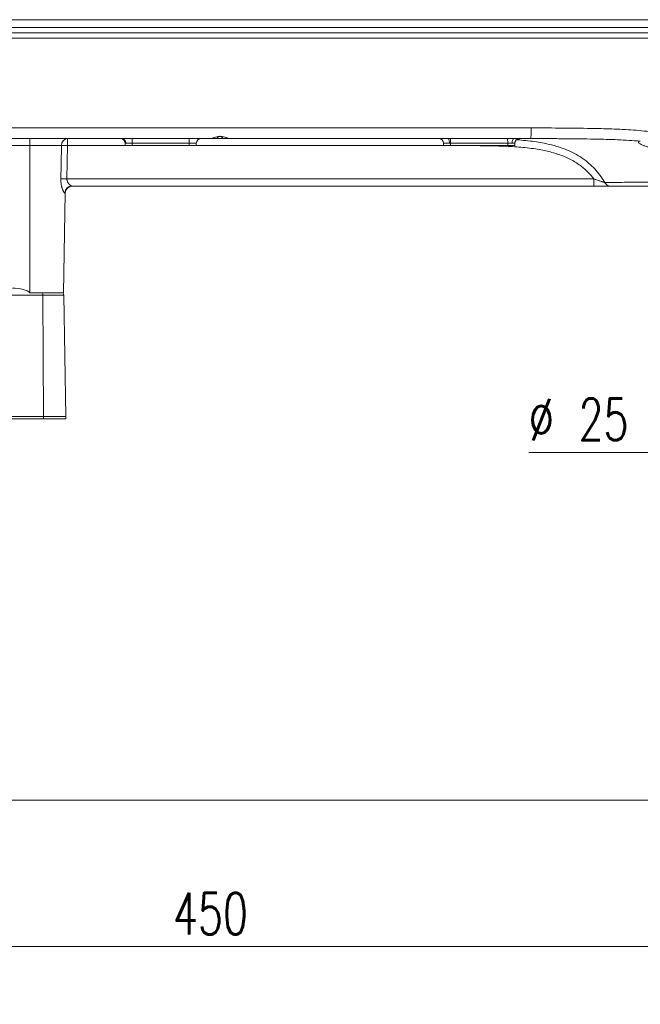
# Model space of a CAD drawing. Header units: millimetres. Extents: x 0 to 595, y 0 to 420.
# Tile 8 of 16: x 323 to 375, y 97 to 180. Entities that reach past the tile are written whole.
import ezdxf

# ---------------------------------------------------------------- set-up
doc = ezdxf.new("R2010")
doc.units = ezdxf.units.MM
doc.layers.get('0').update_dxf_attribs({"lineweight": 18})
doc.layers.add('10', color=7, linetype='Continuous', lineweight=18)
doc.styles.add('SLDTEXTSTYLE2', font='txt.shx', dxfattribs={"width": 0.7})
doc.dimstyles.new('SLDDIMSTYLE0', dxfattribs={"dimtxt": 3.5, "dimasz": 2.5, "dimexe": 0, "dimexo": 0.0625, "dimgap": 0.875, "dimtad": 1, "dimlfac": 5, "dimrnd": 1e-09, "dimzin": 12, "dimdsep": 46, "dimtxsty": 'SLDTEXTSTYLE2', "dimcen": 0.09, "dimdle": 5, "dimadec": 0, "dimazin": 3, "dimtfac": 1, "dimtofl": 0, "dimtmove": 0, "dimatfit": 3, "dimfxl": 0, "dimfrac": 2, "dimtolj": 1, "dimarcsym": 0})
doc.dimstyles.new('SLDDIMSTYLE1', dxfattribs={"dimtxt": 3.5, "dimasz": 2.5, "dimexe": 0, "dimexo": 0.0625, "dimgap": 0.875, "dimtad": 1, "dimlfac": 5, "dimrnd": 1e-09, "dimzin": 12, "dimdsep": 46, "dimtxsty": 'SLDTEXTSTYLE2', "dimcen": 0.09, "dimdle": 5, "dimadec": 0, "dimazin": 3, "dimtfac": 1, "dimtmove": 0, "dimatfit": 0, "dimfxl": 0, "dimfrac": 2, "dimtolj": 1, "dimarcsym": 0})

# ---------------------------------------------------------------- blocks, each defined once
blk = doc.blocks.new('*X6')
at = {"layer": '10'}
for points in [[(295.682, 101.683), (298.182, 101.383), (298.182, 101.983)], [(385.682, 101.683), (383.182, 101.983), (383.182, 101.383)]]:
    blk.add_hatch(color=256, dxfattribs=at).paths.add_polyline_path(points, flags=0)
for p, q in [((385.682, 128.555), (385.682, 101.183)), ((295.682, 124.209), (295.682, 101.183)), ((385.682, 101.683), (295.682, 101.683))]:
    blk.add_line(p, q, dxfattribs=at)
at = {"layer": '10', "insert": (335.724, 106.195), "char_height": 3.5, "width": 9.1, "attachment_point": 1, "style": 'SLDTEXTSTYLE2'}
blk.add_mtext('450', dxfattribs=at)
blk = doc.blocks.new('*X10')
at = {"layer": '10', "linetype": 'Continuous'}
for points in [[(146.282, 79.922), (148.782, 80.339), (148.782, 79.506)], [(401.082, 79.922), (398.582, 80.339), (398.582, 79.506)]]:
    blk.add_hatch(color=0, dxfattribs=at).paths.add_polyline_path(points, flags=0)
at = {"layer": '10', "color": 0, "linetype": 'Continuous'}
for p, q in [((401.082, 179.631), (401.082, 79.922)), ((146.282, 129.111), (146.282, 79.922)), ((146.282, 79.922), (401.082, 79.922))]:
    blk.add_line(p, q, dxfattribs=at)
at = {"layer": '10', "color": 0, "insert": (278.017, 82.79), "char_height": 3.5, "width": 35.89056, "attachment_point": 5, "style": 'SLDTEXTSTYLE2'}
blk.add_mtext('1274（1099）', dxfattribs=at)
blk = doc.blocks.new('*X11')
at = {"layer": '10'}
for points in [[(383.182, 143.263), (380.682, 143.563), (380.682, 142.963)], [(388.182, 143.263), (390.682, 142.963), (390.682, 143.563)]]:
    blk.add_hatch(color=256, dxfattribs=at).paths.add_polyline_path(points, flags=0)
for p, q in [((383.182, 152.093), (383.182, 142.763)), ((388.182, 152.093), (388.182, 142.763)), ((383.182, 143.263), (365.662, 143.263)), ((383.182, 143.263), (388.182, 143.263)), ((388.182, 143.263), (394.182, 143.263))]:
    blk.add_line(p, q, dxfattribs=at)
at = {"layer": '10', "char_height": 3.5, "attachment_point": 1, "style": 'SLDTEXTSTYLE2'}
for s, insert, width in [('%%C', (365.662, 147.775), 3.5), ('25', (369.851, 147.799), 5.6), ('h7', (375.898, 147.799), 5.6)]:
    blk.add_mtext(s, dxfattribs=dict(at, insert=insert, width=width))

msp = doc.modelspace()

# ---------------------------------------------------------------- linework, layer by layer
at = {"color": 7, "linetype": 'Continuous', "lineweight": 15}
for p, q in [((323.6817, 169.1037), (319.2817, 169.1037)), ((323.6817, 169.1037), (323.6817, 169.6932)), ((326.3326, 169.1037), (326.8544, 169.0932)), ((326.8544, 169.0932), (326.798, 166.2932)), ((326.8544, 169.6932), (326.8544, 169.0932)), ((331.6817, 169.0932), (331.6817, 169.3022)), ((331.6905, 169.2923), (331.6817, 169.3)), ((332.2817, 169.0932), (331.6817, 169.0932)), ((331.7517, 169.2932), (331.6905, 169.2923)), ((332.2817, 169.2932), (332.2817, 169.6932)), ((337.0817, 169.2932), (332.2817, 169.2932)), ((332.2817, 169.2932), (332.2817, 169.0932)), ((337.0817, 169.0932), (332.2817, 169.0932)), ((337.0817, 169.2932), (337.0817, 169.6932)), ((337.0817, 169.0932), (337.0817, 169.2932)), ((337.6817, 169.0932), (337.0817, 169.0932)), ((337.6817, 169.2934), (337.6816, 169.2932)), ((337.6817, 169.2934), (337.6817, 169.0932)), ((339.8825, 169.6932), (339.4702, 169.6932)), ((358.4474, 169.6932), (358.4002, 169.6932)), ((358.4817, 169.0932), (358.4817, 169.2932)), ((359.0817, 169.0932), (358.4817, 169.0932)), ((358.9008, 169.6932), (359.0815, 169.6933)), ((359.0817, 169.2934), (358.9731, 169.2932)), ((359.0817, 169.2934), (359.0815, 169.6933)), ((359.0817, 169.2934), (359.0817, 169.0932)), ((363.8817, 169.0932), (359.0817, 169.0932)), ((363.8817, 169.3054), (363.8798, 169.7019)), ((363.8817, 169.0932), (363.8817, 169.3054)), ((364.4817, 169.0932), (363.8817, 169.0932)), ((364.4817, 169.2932), (364.4817, 169.0932)), ((365.8237, 169.6932), (364.4905, 169.6932)), ((364.8817, 169.6932), (365.8237, 169.6932)), ((326.2786, 166.3037), (326.798, 166.2932)), ((326.798, 166.2932), (371.1253, 166.2932)), ((371.1253, 166.2932), (371.1253, 165.6932)), ((326.5129, 156.6932), (326.6597, 165.1037)), ((326.6597, 165.1037), (326.6175, 165.1037)), ((371.1253, 165.6932), (327.2089, 165.6932)), ((323.6817, 156.7061), (323.6942, 156.6932)), ((324.4117, 156.6932), (323.6942, 156.6932)), ((324.4117, 156.6932), (326.5129, 156.6932)), ((324.7644, 156.5037), (300.8295, 156.5037)), ((324.8323, 146.2932), (324.7644, 156.5037)), ((326.5232, 156.5037), (324.7644, 156.5037)), ((326.7014, 146.2932), (326.5232, 156.5037)), ((324.8323, 146.2932), (300.8974, 146.2932)), ((324.8323, 146.0932), (300.8974, 146.0932)), ((326.7014, 146.2932), (324.8323, 146.2932)), ((324.8323, 146.0932), (324.8323, 146.2932)), ((326.7014, 146.0932), (324.8323, 146.0932)), ((326.7014, 146.0932), (326.7014, 146.2932))]:
    msp.add_line(p, q, dxfattribs=at)
at = {"color": 8, "linetype": 'Continuous', "lineweight": 15}
for p, q in [((323.6817, 156.7061), (323.6817, 169.1037)), ((331.6697, 169.0932), (326.8544, 169.0932)), ((358.4697, 169.0932), (337.6937, 169.0932))]:
    msp.add_line(p, q, dxfattribs=at)
at = {"color": 7, "linetype": 'Continuous', "lineweight": 15}
for points in [[(326.2786, 166.3037), (326.3017, 167.5035), (326.3326, 169.1037)], [(364.2469, 169.2932), (364.2516, 169.3712), (364.2655, 169.4463), (364.288, 169.5154), (364.3183, 169.5761), (364.3552, 169.6258), (364.3973, 169.6628), (364.4429, 169.6855), (364.4905, 169.6932)]]:
    msp.add_lwpolyline(points, dxfattribs=at)
for centre, radius, start, end in [((326.8954, 169.1312), 0.5635, 94.173888, 182.80306), ((338.0816, 169.2932), 0.4, 90.003037, 180.003037), ((338.0816, 169.2933), 0.3999, 90.656372, 179.985282), ((358.0817, 169.2932), 0.4, 0, 90), ((358.3661, 169.3899), 0.6147, 350.946162, 29.56343), ((364.8817, 169.2932), 0.4, 90, 180), ((364.8816, 169.2802), 0.4, 133.283943, 179.999576), ((372.5578, 166.2875), 0.5943, 209.982335, 269.912137), ((327.2131, 165.0976), 0.5956, 90.401976, 179.415151), ((327.2596, 165.0932), 0.6, 90, 179), ((323.2629, 156.4956), 1.5015, 0.308785, 7.562986), ((325.9233, 156.4932), 0.6, 1, 19.471221)]:
    msp.add_arc(centre, radius, start, end, dxfattribs=at)
at = {"color": 8, "linetype": 'Continuous', "lineweight": 15}
msp.add_arc((364.8817, 169.2802), 0.4, 89.192175, 133.283892, dxfattribs=at)
at = {"color": 7, "linetype": 'Continuous', "lineweight": 15}
msp.add_ellipse((322.2095, 156.4932), major_axis=(1.5747, 0), ratio=0.3810289, start_param=0.3627498, end_param=1.5707963, dxfattribs=at)
for points, knots in [([(283.237, 179.0308), (283.237, 179.0308), (283.4706, 179.0308), (283.9738, 179.0308), (284.8045, 179.0308), (285.8309, 179.0308), (287.0579, 179.0307), (288.4981, 179.0308), (289.9861, 179.0308), (291.7499, 179.0308), (293.7811, 179.0309), (296.0773, 179.0308), (298.3865, 179.0308), (301.4824, 179.0308), (305.3276, 179.0309), (311.5621, 179.0308), (319.5142, 179.0308), (329.2173, 179.0309), (336.5576, 179.0308), (343.829, 179.0309), (351.04, 179.0308), (360.6584, 179.0307), (368.6793, 179.031), (375.0923, 179.0308), (379.9064, 179.0308), (383.9166, 179.0308), (387.1171, 179.0308), (389.121, 179.0308), (390.7095, 179.0308), (391.8986, 179.0308), (393.0618, 179.0308), (394.1125, 179.0309), (394.7482, 179.0308), (395.0273, 179.0308)], [0, 0, 0, 0, 0.0020319, 168.8337177, 337.8582548, 509.6376517, 765.8802501, 1024.079777, 1286.8202901, 1550.5344124, 1940.984923, 2332.3135963, 2725.2378179, 3118.4156443, 3908.0547528, 4679.9845985, 6286.6671153, 7947.7001259, 9608.9317384, 10015.5266555, 11641.9039799, 13272.7093134, 14903.5268309, 15718.9440822, 16534.6644435, 17355.2713434, 17766.6397769, 18178.679335, 18389.3644489, 18600.9419889, 18815.9037782, 19032.2488783, 19201.5044732, 19201.5044732, 19201.5044732, 19201.5044732]), ([(283.237, 179.6932), (283.529, 179.6932), (284.1121, 179.6932), (285.1283, 179.6932), (286.3588, 179.6932), (287.8297, 179.6932), (289.5255, 179.6932), (291.2597, 179.6932), (293.0124, 179.6932), (294.7784, 179.6932), (297.6809, 179.6932), (301.806, 179.6932), (307.0648, 179.6932), (312.2981, 179.6932), (317.5619, 179.6932), (322.8811, 179.6932), (328.2525, 179.6932), (333.6155, 179.6932), (339.8386, 179.6932), (346.961, 179.6932), (353.0354, 179.6932), (357.2429, 179.6932), (359.5986, 179.6932), (361.492, 179.6932), (362.9244, 179.6932), (363.8511, 179.6932), (364.7574, 179.6932), (365.6431, 179.6932), (366.5084, 179.6932), (367.7789, 179.6932), (369.4174, 179.6932), (371.4538, 179.6932), (373.4649, 179.6932), (375.487, 179.6932), (377.5108, 179.6932), (379.5137, 179.6932), (381.335, 179.6932), (382.9379, 179.6932), (384.347, 179.6932), (385.7467, 179.6932), (387.1354, 179.6932), (388.4612, 179.6932), (389.6831, 179.6932), (390.8193, 179.6932), (392.1008, 179.6932), (393.5338, 179.6932), (394.5279, 179.6932), (395.0273, 179.6932)], [0, 0, 0, 0, 306.5654321, 612.208264, 924.7770061, 1385.5191897, 1844.3997507, 2300.7892688, 2765.993879, 3225.818808, 3684.554931, 5031.7432903, 6431.9995327, 7768.2279387, 9094.0502053, 10517.2584977, 11896.1594997, 13262.4776723, 14679.2963346, 16725.8720343, 18790.6245965, 19394.6676478, 19992.3918099, 20619.635891, 20864.8120854, 21104.692908, 21339.2785983, 21568.5694123, 21792.5656243, 22011.2675284, 22555.3187184, 23065.2245105, 23593.3324014, 24118.1779577, 24637.234286, 25167.5363389, 25677.4976734, 26056.7383605, 26418.7525742, 26779.2362662, 27153.2995596, 27509.6690982, 27824.1816694, 28123.4163807, 28423.1278786, 28876.3205474, 29333.8324964, 29333.8324964, 29333.8324964, 29333.8324964]), ([(394.9096, 178.5764), (394.5731, 178.5764), (393.9004, 178.5764), (392.8242, 178.5764), (391.7059, 178.5764), (390.5434, 178.5764), (388.9728, 178.5764), (386.9891, 178.5764), (383.8098, 178.5764), (379.795, 178.5764), (374.952, 178.5764), (368.5171, 178.5764), (360.501, 178.5764), (350.9057, 178.5764), (341.307, 178.5764), (331.1895, 178.5764), (320.5536, 178.5764), (311.28, 178.5764), (304.8065, 178.5764), (301.132, 178.5764), (298.3781, 178.5764), (295.6288, 178.5764), (293.3425, 178.5764), (291.5198, 178.5764), (290.1523, 178.5764), (288.7962, 178.5764), (287.3062, 178.5764), (286.0008, 178.5764), (284.8851, 178.5764), (284.0839, 178.5764), (283.6156, 178.5764), (283.385, 178.5764)], [0, 0, 0, 0, 215.2036129, 430.360144, 646.8079458, 866.9096996, 1088.0308863, 1518.3080182, 1949.6464481, 2815.6961523, 3687.2196254, 4559.2026263, 6278.6637646, 7998.3366859, 9718.4624421, 11438.7041878, 13436.5574914, 15434.8397383, 16423.0284404, 16917.289101, 17411.6878383, 17905.8366541, 18400.7801473, 18650.6623941, 18900.8890212, 19152.8170816, 19405.7487525, 19747.3063305, 19920.5579071, 20094.9726201, 20264.1256182, 20264.1256182, 20264.1256182, 20264.1256182]), ([(394.7919, 178.1344), (394.2945, 178.1344), (393.2996, 178.1344), (391.5844, 178.1344), (389.6997, 178.1344), (387.6655, 178.1344), (385.6189, 178.1344), (383.5638, 178.1344), (381.5032, 178.1344), (379.4389, 178.1344), (377.3721, 178.1344), (373.8257, 178.1344), (368.7959, 178.1344), (360.578, 178.1344), (350.6516, 178.1344), (339.7607, 178.1344), (329.6128, 178.1344), (320.2089, 178.1344), (312.7645, 178.1344), (307.2807, 178.1344), (303.7565, 178.1344), (300.234, 178.1344), (297.1075, 178.1344), (294.3819, 178.1344), (292.0591, 178.1344), (289.9511, 178.1344), (288.0759, 178.1344), (286.6221, 178.1344), (285.4071, 178.1344), (284.4016, 178.1344), (283.8224, 178.1344), (283.533, 178.1344)], [0, 0, 0, 0, 320.3760767, 640.8285582, 1017.7286495, 1394.8900163, 1772.2431176, 2149.6321426, 2527.0241173, 2904.4160851, 3281.8283161, 3659.2414476, 4845.4739361, 6031.7080601, 8150.0540074, 10268.3952374, 11980.1738056, 13691.9375575, 15403.6876589, 16045.5833523, 16687.4832735, 17329.332463, 17971.137338, 18398.9541967, 18826.7230816, 19254.3293336, 19574.9723547, 19895.4971259, 20109.2107835, 20322.7526275, 20535.9966757, 20535.9966757, 20535.9966757, 20535.9966757]), ([(283.8918, 170.5837), (283.8918, 170.5837), (284.1093, 170.5837), (284.5815, 170.5837), (285.3574, 170.5837), (286.3908, 170.5837), (287.6955, 170.5837), (289.299, 170.5837), (290.9539, 170.5837), (293.2323, 170.5837), (296.1282, 170.5837), (299.6425, 170.5837), (303.1698, 170.5837), (307.8938, 170.5837), (313.808, 170.5837), (320.1146, 170.5837), (327.1952, 170.5837), (335.0495, 170.5837), (344.898, 170.5837), (355.1698, 170.5837), (362.2979, 170.5837), (365.862, 170.5837)], [0, 0, 0, 0, 0.0016314, 126.2283918, 253.1185468, 379.8972809, 607.4395745, 835.108695, 1068.9282466, 1302.83975, 1780.9603625, 2259.2969177, 2740.2898783, 3221.3124126, 4187.0973323, 5152.9012191, 5793.5496369, 7074.9080569, 8356.2720515, 9810.7635319, 11265.2472116, 11265.2472116, 11265.2472116, 11265.2472116]), ([(365.862, 170.5837), (367.6718, 170.5771), (370.0873, 170.5682), (373.1054, 170.4855), (374.9168, 170.377), (376.7286, 170.1786), (378.5305, 169.853), (380.3001, 169.3641), (381.8851, 168.7285), (383.2576, 167.9597), (384.3925, 167.1399), (385.0434, 166.503), (385.3518, 166.2011)], [0, 0, 0, 0, 2149.5109287, 2868.8570229, 3588.2585217, 4306.9619588, 5037.1969717, 5768.529312, 6496.7809606, 7077.2013425, 7657.464838, 8180.2784676, 8180.2784676, 8180.2784676, 8180.2784676]), ([(338.9185, 169.6932), (335.9184, 169.6932), (329.918, 169.6932), (321.6428, 169.6932), (314.0934, 169.6932), (309.5458, 169.6932), (307.2719, 169.6932)], [0, 0, 0, 0, 860.6513556, 1721.3744031, 2373.7655198, 3026.2452228, 3026.2452228, 3026.2452228, 3026.2452228]), ([(326.3326, 169.1037), (326.3107, 169.1037), (326.2024, 169.1037), (325.9681, 169.1037), (325.595, 169.1037), (325.1657, 169.1037), (324.6954, 169.1037), (324.1957, 169.1037), (323.853, 169.1037), (323.6817, 169.1037)], [0, 0, 0, 0, 210.0208813, 1040.1359628, 1870.2510444, 2700.366126, 3530.4812076, 4360.5962892, 5190.7113708, 5190.7113708, 5190.7113708, 5190.7113708]), ([(331.296, 169.693), (331.3424, 169.6868), (331.4156, 169.677), (331.5046, 169.629), (331.5681, 169.5784), (331.6189, 169.5155), (331.6684, 169.4247), (331.6765, 169.3491), (331.6817, 169.3001)], [0, 0, 0, 0, 1032.5147613, 1629.3191136, 2238.3941705, 2847.3237618, 3443.6968741, 4549.5212788, 4549.5212788, 4549.5212788, 4549.5212788]), ([(331.3068, 169.6932), (331.3561, 169.6878), (331.432, 169.6796), (331.5223, 169.6296), (331.584, 169.5778), (331.6332, 169.5135), (331.6801, 169.4201), (331.6864, 169.3427), (331.6905, 169.2923)], [0, 0, 0, 0, 1082.0550356, 1666.0720364, 2264.1137479, 2863.9414913, 3452.8818444, 4549.6822071, 4549.6822071, 4549.6822071, 4549.6822071]), ([(331.3984, 169.6932), (331.4428, 169.6879), (331.5112, 169.6797), (331.5934, 169.6298), (331.65, 169.5781), (331.6956, 169.5141), (331.7397, 169.4209), (331.747, 169.3435), (331.7517, 169.2932)], [0, 0, 0, 0, 1089.7206021, 1676.3362997, 2275.400824, 2874.4653484, 3461.0810459, 4550.801648, 4550.801648, 4550.801648, 4550.801648]), ([(332.2817, 169.2932), (332.2142, 169.2932), (332.0792, 169.2932), (331.9, 169.2932), (331.7983, 169.2932), (331.7586, 169.2932), (331.7517, 169.2932)], [0, 0, 0, 0, 988.0501054, 1976.1002109, 2964.1503163, 3172.4589254, 3172.4589254, 3172.4589254, 3172.4589254]), ([(337.6816, 169.2932), (337.6746, 169.2932), (337.6602, 169.2932), (337.5584, 169.2932), (337.4061, 169.2932), (337.2374, 169.2932), (337.1259, 169.2932), (337.0817, 169.2932)], [0, 0, 0, 0, 825.5084339, 1687.9059426, 2550.3034512, 3412.7009599, 3979.9817602, 3979.9817602, 3979.9817602, 3979.9817602]), ([(338.8844, 169.6932), (338.8838, 169.6932), (338.8818, 169.6932), (338.9024, 169.6932), (338.9453, 169.6932), (339.0099, 169.6932), (339.0939, 169.6932), (339.1938, 169.6932), (339.3085, 169.6932), (339.399, 169.6932), (339.4501, 169.6932), (339.4575, 169.6932)], [0, 0, 0, 0, 394.0856398, 1301.3469751, 2183.0391768, 3090.3005122, 3971.9927139, 4879.2540492, 5760.9462509, 6668.2075862, 6823.6262888, 6823.6262888, 6823.6262888, 6823.6262888]), ([(340.4518, 169.6932), (340.4221, 169.6988), (340.363, 169.7099), (340.1906, 169.7775), (339.9792, 169.8448), (339.7356, 169.8803), (339.5012, 169.8634), (339.2796, 169.8074), (339.0812, 169.736), (338.9653, 169.6962), (338.9263, 169.6937), (338.9185, 169.6932)], [0, 0, 0, 0, 810.7219823, 1617.3820623, 2515.2737792, 3282.0431802, 4050.7309572, 4791.854063, 5655.0648313, 6596.3859827, 6832.8016159, 6832.8016159, 6832.8016159, 6832.8016159]), ([(339.8825, 169.6932), (339.8804, 169.713), (339.8763, 169.7524), (339.8449, 169.8035), (339.799, 169.8438), (339.7379, 169.871), (339.6637, 169.8806), (339.585, 169.8671), (339.5163, 169.8283), (339.472, 169.7712), (339.4583, 169.7227), (339.4576, 169.6977), (339.4575, 169.6932)], [0, 0, 0, 0, 706.2467491, 1410.9503836, 2111.0959845, 2899.6882089, 3791.7826466, 4762.2178662, 5728.2011882, 6592.5674571, 7329.7361675, 7492.3166074, 7492.3166074, 7492.3166074, 7492.3166074]), ([(339.8825, 169.6932), (339.9101, 169.6932), (339.9802, 169.6932), (340.0875, 169.6932), (340.1978, 169.6932), (340.2944, 169.6932), (340.3726, 169.6932), (340.4324, 169.6932), (340.4683, 169.6932), (340.484, 169.6932), (340.4805, 169.6932), (340.4799, 169.6932)], [0, 0, 0, 0, 560.1455792, 1424.3275842, 2313.5709259, 3177.752931, 4066.9962727, 4931.1782777, 5820.4216195, 6684.6036245, 6845.2267645, 6845.2267645, 6845.2267645, 6845.2267645]), ([(358.9008, 169.6932), (357.3637, 169.6932), (354.2894, 169.6932), (349.6774, 169.6932), (345.0648, 169.6932), (341.9895, 169.6932), (340.4518, 169.6932)], [0, 0, 0, 0, 828.9330121, 1657.8791122, 2486.8628765, 3315.8588699, 3315.8588699, 3315.8588699, 3315.8588699]), ([(358.9731, 169.2932), (358.9428, 169.2932), (358.8471, 169.2932), (358.6995, 169.2932), (358.5638, 169.2932), (358.4919, 169.2932), (358.4846, 169.2932), (358.4817, 169.2932)], [0, 0, 0, 0, 475.0084791, 1502.0494746, 2529.0904701, 3556.1314657, 4231.7139344, 4231.7139344, 4231.7139344, 4231.7139344]), ([(359.0815, 169.6933), (359.8852, 169.6939), (361.4847, 169.6949), (363.0841, 169.6996), (363.8798, 169.7019)], [0, 0, 0, 0, 976.8555599, 1943.8716988, 1943.8716988, 1943.8716988, 1943.8716988]), ([(363.8817, 169.3054), (363.0857, 169.3021), (361.4857, 169.2955), (359.8857, 169.2941), (359.0817, 169.2934)], [0, 0, 0, 0, 967.7244312, 1945.2299306, 1945.2299306, 1945.2299306, 1945.2299306]), ([(371.1253, 166.2932), (370.9723, 166.4815), (370.6647, 166.86), (370.0394, 167.4129), (369.2463, 167.9239), (368.4711, 168.2565), (367.6642, 168.5201), (366.9766, 168.6852), (366.1906, 168.821), (365.5174, 168.9082), (364.8148, 168.9742), (364.1142, 169.0206), (363.2947, 169.0573), (362.3564, 169.0805), (361.1822, 169.0919), (360.3601, 169.0927), (359.8901, 169.0932)], [0, 0, 0, 0, 672.3676398, 1351.8581866, 2306.7629193, 3278.4267519, 3683.6048985, 4662.4880337, 5236.9626612, 5897.3057526, 6546.0251275, 7195.2848916, 7845.6037836, 8822.7814182, 9800.2288986, 11104.5474533, 11104.5474533, 11104.5474533, 11104.5474533]), ([(363.8798, 169.7019), (363.985, 169.7013), (364.1432, 169.7004), (364.3466, 169.6947), (364.4422, 169.6937), (364.4905, 169.6932)], [0, 0, 0, 0, 1379.1665213, 2072.9706234, 2778.7469546, 2778.7469546, 2778.7469546, 2778.7469546]), ([(364.2469, 169.2932), (364.2335, 169.2934), (364.2066, 169.2937), (364.1594, 169.2959), (364.1133, 169.2985), (364.0611, 169.3013), (364.0163, 169.3033), (363.9726, 169.3047), (363.9309, 169.3055), (363.9008, 169.3054), (363.8817, 169.3054)], [0, 0, 0, 0, 825.4425825, 1658.9764439, 2715.3019565, 3354.7680747, 4430.6661203, 5021.6824352, 5569.0458825, 6520.186, 6520.186, 6520.186, 6520.186]), ([(364.4817, 169.2932), (364.4813, 169.2932), (364.4805, 169.2932), (364.474, 169.2932), (364.4635, 169.2932), (364.4487, 169.2932), (364.4301, 169.2932), (364.4076, 169.2932), (364.3812, 169.2932), (364.3539, 169.2932), (364.3272, 169.2932), (364.3022, 169.2932), (364.2755, 169.2932), (364.2565, 169.2932), (364.2469, 169.2932)], [0, 0, 0, 0, 864.9932362, 1735.9922706, 2625.9332605, 3522.4195149, 4387.412751, 5258.4117854, 6148.3527754, 7044.8390297, 7669.6747911, 8296.7611704, 8930.774417, 9567.1393556, 9567.1393556, 9567.1393556, 9567.1393556]), ([(364.6091, 169.5688), (364.6196, 169.5796), (364.6493, 169.6103), (364.7068, 169.6418), (364.7669, 169.6646), (364.8098, 169.6738), (364.8318, 169.6768), (364.8431, 169.6779), (364.8487, 169.6782), (364.8478, 169.6782), (364.8474, 169.6782)], [0, 0, 0, 0, 832.5812134, 2349.9698005, 3577.1822226, 4424.1860078, 4930.4776666, 5401.9884114, 6057.5106563, 6531.6523998, 6531.6523998, 6531.6523998, 6531.6523998]), ([(364.6259, 169.585), (364.707, 169.5797), (365.0254, 169.5591), (365.5892, 169.5033), (366.4918, 169.3872), (367.4652, 169.1992), (368.4157, 168.9172), (369.1745, 168.6099), (369.8471, 168.2555), (370.358, 167.9047), (370.8148, 167.5271), (371.2193, 167.1326), (371.6414, 166.6175), (371.9033, 166.2257), (372.0263, 166.0188), (372.0431, 165.9905)], [0, 0, 0, 0, 295.0586193, 1158.2654548, 2056.2547219, 3598.5600042, 4751.2832463, 5650.123562, 6566.8513368, 7506.0559504, 7893.8248027, 8718.1051561, 9552.503461, 10307.0601896, 10426.4281384, 10426.4281384, 10426.4281384, 10426.4281384]), ([(375.0421, 169.4764), (374.4065, 169.5177), (373.1347, 169.6003), (370.9608, 169.6544), (368.9738, 169.6728), (367.3989, 169.6838), (366.4989, 169.6886), (366.0489, 169.6932), (365.8237, 169.6932), (365.8237, 169.6932)], [0, 0, 0, 0, 1045.9644098, 2093.0581377, 3571.914819, 4311.3791874, 4681.1130706, 5050.857942, 5050.8645037, 5050.8645037, 5050.8645037, 5050.8645037]), ([(375.0421, 169.4764), (375.0058, 169.4668), (374.9213, 169.4443), (374.8688, 169.393), (374.8973, 169.3219), (375.0162, 169.235), (375.2151, 169.1371), (375.4749, 169.0399), (375.761, 168.9646), (376.0269, 168.9338), (376.2376, 168.9514), (376.3877, 169.0072), (376.4666, 169.0835), (376.4917, 169.1779), (376.4547, 169.2732), (376.3652, 169.3326), (376.3269, 169.358)], [0, 0, 0, 0, 630.9972705, 1472.829996, 2332.3500512, 3216.0161459, 4129.3789245, 5066.5351571, 5991.6477819, 6843.0620458, 7604.9903593, 8343.5023227, 9139.0692036, 9735.0277564, 10698.4288699, 11419.1666676, 11419.1666676, 11419.1666676, 11419.1666676]), ([(326.6175, 165.1037), (326.6083, 165.1063), (326.5896, 165.1116), (326.5618, 165.1439), (326.5373, 165.1792), (326.517, 165.2125), (326.4916, 165.2604), (326.4699, 165.3066), (326.4488, 165.3556), (326.4284, 165.4069), (326.4048, 165.4725), (326.3821, 165.5432), (326.3636, 165.6082), (326.3425, 165.6909), (326.3194, 165.7967), (326.2954, 165.9479), (326.2825, 166.0887), (326.2778, 166.2107), (326.2783, 166.2726), (326.2786, 166.3037)], [0, 0, 0, 0, 1036.4941228, 2092.1336576, 2406.0783667, 3038.3593757, 3679.2099111, 4328.4557132, 4655.2696505, 5260.8245553, 5870.0002252, 6484.4445055, 7105.9175732, 7478.5173692, 8453.2683536, 9513.9329424, 10747.1980993, 11376.031822, 12008.3701964, 12008.3701964, 12008.3701964, 12008.3701964]), ([(326.798, 166.2932), (326.7981, 166.2675), (326.7981, 166.2287), (326.8058, 166.1778), (326.8134, 166.1429), (326.8239, 166.1063), (326.8374, 166.0684), (326.8556, 166.0272), (326.8763, 165.9878), (326.8996, 165.9494), (326.9251, 165.9125), (326.9526, 165.8772), (326.981, 165.8445), (327.0106, 165.8138), (327.041, 165.7854), (327.0718, 165.7597), (327.1021, 165.7375), (327.1291, 165.7206), (327.1528, 165.7082), (327.1732, 165.6998), (327.1923, 165.6943), (327.2034, 165.6936), (327.2089, 165.6932)], [0, 0, 0, 0, 1038.2129203, 1565.5023509, 2104.1944794, 2516.3474389, 3164.0039216, 3817.3883762, 4486.0714704, 5158.9913162, 5888.171543, 6621.2849808, 7365.5137325, 8113.2016247, 8915.4073155, 9721.9333865, 10542.8005937, 11369.1212211, 12021.4312962, 12677.1915119, 13344.8105175, 14017.0355221, 14017.0355221, 14017.0355221, 14017.0355221]), ([(372.0431, 165.9905), (372.0374, 165.9923), (372.0257, 165.9958), (371.9982, 166.0043), (371.9625, 166.0153), (371.9159, 166.0297), (371.8378, 166.0542), (371.7451, 166.0838), (371.6327, 166.1202), (371.5052, 166.1624), (371.3331, 166.2205), (371.2053, 166.2652), (371.1253, 166.2932)], [0, 0, 0, 0, 564.9686513, 1150.8946468, 1319.6587236, 2019.3514159, 2740.5420491, 3561.3552352, 4398.4558979, 5425.5594112, 6467.4998632, 8219.2101358, 8219.2101358, 8219.2101358, 8219.2101358]), ([(372.0431, 165.9905), (372.0954, 165.991), (372.224, 165.9923), (372.5874, 165.9955), (373.1459, 165.9996), (373.8607, 166.0043), (374.7234, 166.0093), (375.7179, 166.0149), (376.8284, 166.0212), (378.0428, 166.0286), (379.341, 166.0378), (380.6495, 166.0488), (381.9428, 166.0617), (383.2006, 166.077), (384.2668, 166.0928), (384.9097, 166.1046), (385.124, 166.1085)], [0, 0, 0, 0, 622.7767314, 1531.0865811, 2442.2807802, 3350.6014527, 4252.0794689, 5156.3732487, 6057.8479939, 6945.0314683, 7834.9041653, 8722.0547253, 9482.3865559, 10244.4298314, 11004.7136936, 11384.7468187, 11384.7468187, 11384.7468187, 11384.7468187]), ([(372.5569, 165.6932), (372.5461, 165.6932), (372.5299, 165.6932), (372.4869, 165.6932), (372.4479, 165.6932), (372.402, 165.6932), (372.3501, 165.6932), (372.2918, 165.6932), (372.2269, 165.6932), (372.1557, 165.6932), (372.0783, 165.6932), (371.9959, 165.6932), (371.8915, 165.6932), (371.7585, 165.6932), (371.6151, 165.6932), (371.4914, 165.6932), (371.3652, 165.6932), (371.2455, 165.6932), (371.1554, 165.6932), (371.1253, 165.6932)], [0, 0, 0, 0, 1291.7470922, 1948.253599, 2614.9014346, 3258.3784188, 3906.0709935, 4559.9304536, 5221.966407, 5907.1926411, 6596.3493223, 7297.0055263, 8001.278075, 9136.0868348, 10379.2901049, 11186.0351238, 11816.5180327, 13082.4302399, 13718.1213449, 13718.1213449, 13718.1213449, 13718.1213449]), ([(385.1393, 165.6932), (384.6602, 165.6932), (383.7006, 165.6932), (382.2858, 165.6932), (380.9087, 165.6932), (379.5887, 165.6932), (378.34, 165.6932), (377.1713, 165.6932), (376.102, 165.6932), (375.1439, 165.6932), (374.3122, 165.6932), (373.6226, 165.6932), (373.0832, 165.6932), (372.732, 165.6932), (372.6075, 165.6932), (372.5569, 165.6932)], [0, 0, 0, 0, 830.4246543, 1663.5314708, 2494.0614103, 3326.9046445, 4162.3355327, 4995.2266529, 5842.4808567, 6692.398691, 7539.6661945, 8393.8990653, 9250.8402523, 10105.0545402, 10690.8404982, 10690.8404982, 10690.8404982, 10690.8404982])]:
    msp.add_open_spline(points, degree=3, knots=knots, dxfattribs=at)
msp.add_open_spline([(365.862, 170.5837), (365.861, 170.464), (365.8589, 170.2245), (365.8499, 169.9334), (365.8378, 169.7321), (365.8284, 169.7062), (365.8237, 169.6932)], degree=3, dxfattribs=at)
at = {"color": 8, "linetype": 'Continuous', "lineweight": 15}
msp.add_open_spline([(364.8873, 169.6801), (364.8869, 169.6794), (364.8864, 169.6783), (364.8473, 169.678), (364.8383, 169.6779)], degree=3, knots=[0, 0, 0, 0, 1520.9479548, 1969.222727, 1969.222727, 1969.222727, 1969.222727], dxfattribs=at)
at = {"layer": '10'}
msp.add_line((200.7817, 113.9932), (402.5235, 113.9932), dxfattribs=at)

# ---------------------------------------------------------------- dimensions: what is measured, and where the dimension line sits
for base, p1, p2, override, picture, middle in [((401.0817, 79.9224), (146.2817, 129.1732), (401.0817, 179.6932), {"dimpost": '（1099）', "dimsah": 1, "dimtzin": 12}, '*X10', (278.0166, 82.7905)), ((295.6817, 101.6831), (385.6817, 128.5553), (295.6817, 124.2093), {"dimsah": 1, "dimtzin": 12}, '*X6', (339.5302, 101.6831))]:
    dim = msp.add_linear_dim(base=base, p1=p1, p2=p2, angle=0, dimstyle='SLDDIMSTYLE0', override=override, dxfattribs=at)
    dim.commit()
    dim.dimension.update_dxf_attribs({"geometry": picture, "text_midpoint": middle, "dimtype": 160})
dim = msp.add_linear_dim(base=(388.1817, 143.2629), p1=(383.1817, 152.0932), p2=(388.1817, 152.0932), text='%%C<>h7', dimstyle='SLDDIMSTYLE1', override={"dimsah": 1, "dimtzin": 12}, dxfattribs=at)
dim.commit()
dim.dimension.update_dxf_attribs({"geometry": '*X11', "text_midpoint": (372.3797, 143.2629), "dimtype": 160})

doc.saveas('drawing.dxf')
